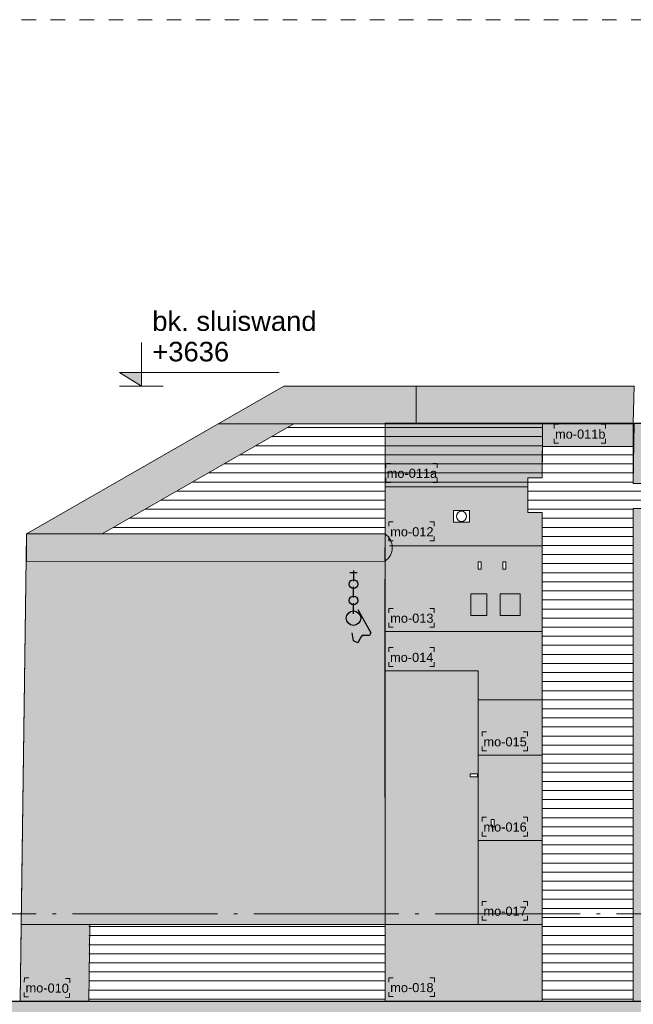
# Model space of a CAD drawing. Extents: x -294884 to 286267, y 0 to 1429765.
# Tile 55 of 178: x -15114 to -10885, y 386152 to 392935. Entities that reach past the tile are written whole.
import ezdxf

# ---------------------------------------------------------------- set-up
doc = ezdxf.new("R2010")
doc.units = 0
doc.header["$MEASUREMENT"] = 0
doc.linetypes.add('DASHDOT', pattern=[1250, 1000, -112.5, 25, -112.5])
doc.linetypes.add('DASHED', pattern=[200, 100, -100])
for name, color, linetype in [('A-0019-AFDEKVLAK', 1, 'Continuous'), ('A-0030-STRAMIEN', 1, 'Continuous'), ('A-0306--', 1, 'Continuous'), ('A-0307-TEKST', 7, 'Continuous')]:
    doc.layers.add(name, color=color, linetype=linetype)
pattern_1 = [(0, (0, 0), (0, 62.5), [])]

# ---------------------------------------------------------------- blocks, each defined once
blk = doc.blocks.new('M-NIEUW_132')
at = {"linetype": 'Continuous', "lineweight": 5}
for color, points in [(8, [(81688.9, -30635.6), (84102.3, -30635.6), (84097.3, -30891.5), (81758.3, -30895.6), (80437.4, -31654.1), (79915.2, -31654.1)]), (8, [(82386.1, -31328.3), (82386.1, -30891.2), (83470.4, -30891.7), (83470.3, -31266.5), (83369.4, -31266.5), (83369.4, -31328.3)]), (8, [(83470.4, -30891.7), (84097.3, -30891.5), (84097.3, -31051.4), (83470.4, -31051.4)]), (8, [(84097.5, -31478.3), (84197.3, -31478.3), (84197.3, -31306.5), (84097.3, -31306.5), (84102.3, -30891.7), (86169.4, -30891.7), (86169.4, -31478.3), (85828.7, -31478.3), (85188.7, -31478.3), (85188.7, -32356.4), (86169.4, -32356.4), (86169.4, -34871.4), (84097.5, -34871.4)]), (8, [(82386.1, -31328.3), (83369.4, -31328.3), (83369.4, -31506.5), (83469.4, -31506.5), (83469.4, -34345), (83028.7, -34345), (83028.7, -32596.5), (82385, -32596.5)]), (254, [(79915.2, -31654.1), (82386.1, -31654.1), (82386.1, -34345), (79879.4, -34343.8)]), (8, [(82386, -31841.7), (79914.4, -31843.6), (79915.2, -31654.1), (82386.1, -31654.1)]), (254, [(82385, -32596.5), (83028.7, -32596.5), (83028.7, -34345), (82386.1, -34345)]), (8, [(79879.4, -34343.8), (80352.7, -34343.8), (80344.7, -34871.4), (79871.4, -34871.4)]), (8, [(83469.4, -34345), (83469.4, -34871.4), (82386.1, -34871.4), (82386.1, -34345)]), (111, [(66481.7, -34871.4), (123481.7, -34871.4), (123481.7, -37564.9), (122676.8, -37571.4), (120177, -37501.4), (118375.8, -37651.4), (115876, -37481.4), (113376.2, -37511.4), (111575.1, -37421.4), (109075.3, -37421.4), (104774.3, -37471.4), (102274.6, -37421.4), (99774.8, -37471.4), (97973.6, -37461.4), (95473.8, -37461.4), (92974.1, -37451.4), (91172.9, -37401.4), (88673.1, -37301.4), (86173.3, -37191.4), (83673.6, -37291.4), (81727.8, -37291.4), (79372.6, -37331.4), (76872.8, -37341.4), (72571.9, -37241.4), (70072.1, -37171.4), (67572.3, -37261.4), (66481.7, -37255.3)])]:
    blk.add_hatch(color=color, dxfattribs=at).paths.add_polyline_path(points, flags=0)
h = blk.add_hatch(dxfattribs=at)
h.set_pattern_fill('@AVMWH2', color=251, style=0, pattern_type=0)
h.set_pattern_definition(pattern_1)
h.paths.add_polyline_path([(83469.4, -34871.4), (83469.4, -31506.5), (83369.4, -31506.5), (83369.4, -31328.3), (82386.1, -31328.3), (82386.1, -31654.1), (80437.4, -31654.1), (81758.3, -30895.6), (83470.4, -30891.7), (83470.4, -31051.4), (84097.3, -31051.4), (84097.3, -31306.5), (84197.3, -31306.5), (84197.3, -31478.3), (84097.5, -31478.3), (84097.5, -34871.4)], flags=0)
h = blk.add_hatch(dxfattribs=at)
h.set_pattern_fill('@AVMWH2', color=251, style=0, pattern_type=0)
h.set_pattern_definition(pattern_1)
h.paths.add_polyline_path([(80344.7, -34871.4), (80344.7, -34343.8), (82386.1, -34345), (82386.1, -34871.4)], flags=0)
at = {"layer": 'A-0030-STRAMIEN', "linetype": 'Continuous', "lineweight": 5}
blk.add_hatch(color=253, dxfattribs=at).paths.add_polyline_path([(80557.2, -30540.6), (80707.2, -30540.6), (80707.2, -30635.6)], flags=0)
at = {"color": 7, "linetype": 'DASHED', "lineweight": 0}
blk.add_lwpolyline([(66481.7, -39111), (66481.7, -28111), (123481.7, -28111), (123481.7, -39111)], close=True, dxfattribs=at)
at = {"color": 8, "linetype": 'Continuous', "lineweight": 13}
for points in [[(79915.2, -31654.1), (80437.4, -31654.1), (81758.3, -30895.6), (84097.3, -30891.5), (84102.3, -30635.6), (81688.9, -30635.6)], [(82386.1, -31328.3), (82386.1, -30891.2), (83470.4, -30891.7), (83470.3, -31266.5), (83369.4, -31266.5), (83369.4, -31328.3)], [(83470.4, -31051.4), (84097.3, -31051.4), (84097.3, -30891.5), (83470.4, -30891.7)], [(84097.5, -34871.4), (86169.4, -34871.4), (86169.4, -32356.4), (85188.7, -32356.4), (85188.7, -31478.3), (85828.7, -31478.3), (86169.4, -31478.3), (86169.4, -30891.7), (84102.3, -30891.7), (84097.3, -31306.5), (84197.3, -31306.5), (84197.3, -31478.3), (84097.5, -31478.3)], [(82386.1, -31328.3), (83369.4, -31328.3), (83369.4, -31506.5), (83469.4, -31506.5), (83469.4, -34345), (83028.7, -34345), (83028.7, -32596.5), (82385, -32596.5)], [(82386.1, -31654.1), (79915.2, -31654.1), (79914.4, -31843.6), (82386, -31841.7)], [(79871.4, -34871.4), (80344.7, -34871.4), (80352.7, -34343.8), (79879.4, -34343.8)], [(83469.4, -34345), (83469.4, -34871.4), (82386.1, -34871.4), (82386.1, -34345)]]:
    blk.add_lwpolyline(points, close=True, dxfattribs=at)
at = {"color": 1, "linetype": 'Continuous', "lineweight": 13}
for points in [[(82600, -30635.6), (82600, -30891.7)], [(81758.3, -30895.6), (81236.2, -30895.6)], [(83470.4, -31051.4), (83470.4, -30891.7)], [(84097.3, -31051.4), (84097.3, -30891.5)], [(82248.7, -31654.1), (82386.1, -31654.1)], [(79879.4, -34343.8), (82386.1, -34345)], [(80352.7, -34343.8), (80344.7, -34871.4)]]:
    blk.add_lwpolyline(points, dxfattribs=at)
at = {"color": 7, "linetype": 'Continuous', "lineweight": 18}
for points in [[(82386.1, -31654.1), (82386.1, -30891.2)], [(83469.4, -34345), (83469.4, -31506.5), (83369.4, -31506.5), (83369.4, -31266.5), (83470.3, -31266.5), (83470.4, -31051.4), (84097.3, -31051.4), (84097.3, -31306.5), (84197.3, -31306.5), (84197.3, -31478.3), (84097.5, -31478.3), (84097.5, -34871.4)], [(79915.2, -31654.1), (79871.4, -34871.4)], [(79915.2, -31654.1), (82248.7, -31654.1)], [(79915.2, -31654.1), (82386.1, -31654.1)], [(82386.1, -31841.7), (79914.5, -31843.6)], [(82386.1, -34871.4), (82386.1, -31841.7)], [(82387, -34336.1), (82386.1, -34345), (82386.1, -34871.4), (83469.4, -34871.4), (83469.4, -34345)]]:
    blk.add_lwpolyline(points, dxfattribs=at)
at = {"color": 8, "linetype": 'Continuous', "lineweight": 5}
for points in [[(83369.4, -31328.3), (82386.1, -31328.3)], [(83469.4, -31736.5), (82417.6, -31736.5)], [(83470, -32326.5), (82385.8, -32326.5)], [(83470, -32795.9), (83028.7, -32795.9)], [(83470, -33178), (83028.7, -33178)], [(83470, -33764.9), (83028.7, -33764.9)], [(83028.7, -34345), (83469.4, -34345)]]:
    blk.add_lwpolyline(points, dxfattribs=at)
at = {"color": 254, "linetype": 'Continuous', "lineweight": 13}
for points in [[(79879.4, -34343.8), (82386.1, -34345), (82386.1, -31654.1), (79915.2, -31654.1)], [(82385, -32596.5), (83028.7, -32596.5), (83028.7, -34345), (82386.1, -34345)]]:
    blk.add_lwpolyline(points, close=True, dxfattribs=at)
at = {"color": 7, "linetype": 'Continuous', "lineweight": 18}
blk.add_lwpolyline([(82386.1, -31841.7, 0.535653), (82386.1, -31654.1)], format="xyb", dxfattribs=at)
at = {"color": 5, "linetype": 'Continuous', "lineweight": 25}
for points in [[(82143.7, -31919), (82193.7, -31919)], [(82168.7, -31906.5), (82168.7, -31979)], [(82168.7, -32091.5), (82168.7, -32019)], [(82168.7, -32204), (82168.7, -32131.5)], [(82198.7, -32174), (82288.7, -32334), (82278.7, -32354), (82228.7, -32354), (82218.7, -32364), (82198.7, -32404), (82168.7, -32389), (82158.7, -32334)], [(66481.7, -34871.4), (123481.7, -34871.4)]]:
    blk.add_lwpolyline(points, dxfattribs=at)
at = {"color": 8, "linetype": 'Continuous', "lineweight": 5}
for points in [[(82978.7, -32216.5), (83088.7, -32216.5), (83088.7, -32066.5), (82978.7, -32066.5)], [(83178.7, -32216.5), (83318.7, -32216.5), (83318.7, -32066.5), (83178.7, -32066.5)]]:
    blk.add_lwpolyline(points, close=True, dxfattribs=at)
at = {"color": 111, "linetype": 'Continuous', "lineweight": 13}
blk.add_lwpolyline([(66481.7, -34871.4), (123481.7, -34871.4)], dxfattribs=at)
at = {"color": 5, "linetype": 'Continuous', "lineweight": 25}
for centre, radius in [((82168.7, -31999), 30), ((82168.7, -32111.5), 30), ((82168.7, -32234), 50)]:
    blk.add_circle(centre, radius, dxfattribs=at)
at = {"layer": 'A-0030-STRAMIEN', "color": 1, "linetype": 'Continuous', "lineweight": 13}
for points in [[(80707.2, -30335.6), (80707.2, -30635.6), (80557.2, -30540.6), (81657.2, -30540.6)], [(80557.2, -30635.6), (80857.2, -30635.6)]]:
    blk.add_lwpolyline(points, dxfattribs=at)
at = {"layer": 'A-0030-STRAMIEN', "color": 1, "linetype": 'DASHDOT', "lineweight": 13}
blk.add_lwpolyline([(66481.7, -34271.4), (123481.7, -34271.4)], dxfattribs=at)
at = {"layer": 'A-0306--', "color": 1, "linetype": 'Continuous', "lineweight": 13}
for points in [[(83582.8, -30898.3), (83552.8, -30898.3), (83552.8, -30928.3)], [(83876.1, -30898.3), (83906.1, -30898.3), (83906.1, -30928.3)], [(83582.8, -31028.3), (83552.8, -31028.3), (83552.8, -30998.3)], [(83876.1, -31028.3), (83906.1, -31028.3), (83906.1, -30998.3)], [(82422.8, -31168.3), (82392.8, -31168.3), (82392.8, -31198.3)], [(82716.1, -31168.3), (82746.1, -31168.3), (82746.1, -31198.3)], [(82422.8, -31298.3), (82392.8, -31298.3), (82392.8, -31268.3)], [(82716.1, -31298.3), (82746.1, -31298.3), (82746.1, -31268.3)], [(82442.4, -31571.2), (82412.4, -31571.2), (82412.4, -31601.2)], [(82695.8, -31571.2), (82725.8, -31571.2), (82725.8, -31601.2)], [(82442.4, -31701.2), (82412.4, -31701.2), (82412.4, -31671.2)], [(82695.8, -31701.2), (82725.8, -31701.2), (82725.8, -31671.2)], [(82442.5, -32166.5), (82412.5, -32166.5), (82412.5, -32196.5)], [(82695.8, -32166.5), (82725.8, -32166.5), (82725.8, -32196.5)], [(82442.5, -32296.5), (82412.5, -32296.5), (82412.5, -32266.5)], [(82695.8, -32296.5), (82725.8, -32296.5), (82725.8, -32266.5)], [(82441.6, -32436.5), (82411.6, -32436.5), (82411.6, -32466.5)], [(82695, -32436.5), (82725, -32436.5), (82725, -32466.5)], [(82441.6, -32566.5), (82411.6, -32566.5), (82411.6, -32536.5)], [(82695, -32566.5), (82725, -32566.5), (82725, -32536.5)], [(83085.3, -33018), (83055.3, -33018), (83055.3, -33048)], [(83338.7, -33018), (83368.7, -33018), (83368.7, -33048)], [(83085.3, -33148), (83055.3, -33148), (83055.3, -33118)], [(83338.7, -33148), (83368.7, -33148), (83368.7, -33118)], [(83338.7, -33604.9), (83368.7, -33604.9), (83368.7, -33634.9)], [(83338.7, -33734.9), (83368.7, -33734.9), (83368.7, -33704.9)], [(83085.3, -34185), (83055.3, -34185), (83055.3, -34215)], [(83338.7, -34185), (83368.7, -34185), (83368.7, -34215)], [(83085.3, -34315), (83055.3, -34315), (83055.3, -34285)], [(83338.7, -34315), (83368.7, -34315), (83368.7, -34285)], [(79930.5, -34712.2), (79900.5, -34711.8), (79900, -34741.8)], [(80183.8, -34716.1), (80213.8, -34716.5), (80213.3, -34746.5)], [(82442.8, -34711.4), (82412.8, -34711.4), (82412.8, -34741.4)], [(82696.1, -34711.4), (82726.1, -34711.4), (82726.1, -34741.4)], [(79928.5, -34842.2), (79898.5, -34841.8), (79899, -34811.8)], [(80181.8, -34846.1), (80211.8, -34846.5), (80212.3, -34816.5)], [(82442.8, -34841.4), (82412.8, -34841.4), (82412.8, -34811.4)], [(82696.1, -34841.4), (82726.1, -34841.4), (82726.1, -34811.4)]]:
    blk.add_lwpolyline(points, dxfattribs=at)
at = {"layer": 'A-0307-TEKST', "color": 7, "linetype": 'Continuous', "char_height": 63, "attachment_point": 7, "line_spacing_factor": 1.333333}
for s, insert in [('{\\fArial|b0|i0|c12|p0;mo-011b}', (83558.1, -30998.3)), ('{\\fArial|b0|i0|c12|p0;mo-011a}', (82398.1, -31268.3)), ('{\\fArial|b0|i0|c12|p0;mo-012}', (82421.8, -31671.2)), ('{\\fArial|b0|i0|c12|p0;mo-013}', (82421.9, -32266.5)), ('{\\fArial|b0|i0|c12|p0;mo-014}', (82421, -32536.5)), ('{\\fArial|b0|i0|c12|p0;mo-015}', (83064.7, -33118)), ('{\\fArial|b0|i0|c12|p0;mo-017}', (83064.7, -34285)), ('{\\fArial|b0|i0|c12|p0;mo-018}', (82422.2, -34811.4))]:
    blk.add_mtext(s, dxfattribs=dict(at, insert=insert))
at = {"layer": 'A-0307-TEKST', "color": 7, "linetype": 'Continuous', "insert": (79908.4, -34811.9), "char_height": 63, "attachment_point": 7, "rotation": 359.13123, "line_spacing_factor": 1.333333}
blk.add_mtext('{\\fArial|b0|i0|c12|p0;mo-010}', dxfattribs=at)
at = {"linetype": 'Continuous'}
for points, layer in [([(82858.5, -31492.4), (82968.5, -31492.4), (82968.5, -31572.4), (82858.5, -31572.4)], 'A-0019-AFDEKVLAK'), ([(83028.7, -31846.5), (83048.7, -31846.5), (83048.7, -31896.5), (83028.7, -31896.5)], 'A-0019-AFDEKVLAK'), ([(83198.7, -31846.5), (83218.7, -31846.5), (83218.7, -31896.5), (83198.7, -31896.5)], 'A-0019-AFDEKVLAK'), ([(82973.7, -33326.5), (82973.7, -33306.5), (83023.7, -33306.5), (83023.7, -33326.5)], 'A-0019-AFDEKVLAK'), ([(83118.7, -33621.5), (83138.7, -33621.5), (83138.7, -33671.5), (83118.7, -33671.5)], 'A-0019-AFDEKVLAK'), ([(80774.9, -30309.5), (81311.8, -30309.5), (81311.8, -30485.7), (80774.9, -30485.7)], 'A-0030-STRAMIEN')]:
    blk.add_wipeout(points, dxfattribs=at).dxf.layer = layer
at = {"color": 7, "linetype": 'Continuous', "lineweight": 18}
for points in [[(79915.2, -31654.1), (81688.9, -30635.6), (84102.3, -30635.6)], [(80437.4, -31654.1), (81758.3, -30895.6), (84102.3, -30895.6)], [(82506, -30895.6), (86169.4, -30891.7), (86169.4, -34871.4)]]:
    blk.add_lwpolyline(points, dxfattribs=at)
for points in [[(82858.5, -31572.4), (82968.5, -31572.4), (82968.5, -31492.4), (82858.5, -31492.4)], [(83028.7, -31896.5), (83048.7, -31896.5), (83048.7, -31846.5), (83028.7, -31846.5)], [(83198.7, -31896.5), (83218.7, -31896.5), (83218.7, -31846.5), (83198.7, -31846.5)], [(83023.7, -33326.5), (83023.7, -33306.5), (82973.7, -33306.5), (82973.7, -33326.5)], [(83118.7, -33671.5), (83138.7, -33671.5), (83138.7, -33621.5), (83118.7, -33621.5)]]:
    blk.add_lwpolyline(points, close=True, dxfattribs=at)
at = {"color": 1, "linetype": 'Continuous', "lineweight": 13}
blk.add_lwpolyline([(82386.1, -34345), (83028.7, -34345), (83028.7, -32596.5), (82385, -32596.5)], dxfattribs=at)
blk.add_circle((82913.5, -31532.4), 35, dxfattribs=at)
at = {"layer": 'A-0306--', "color": 1, "linetype": 'Continuous', "lineweight": 13}
for points in [[(83085.3, -33604.9), (83055.3, -33604.9), (83055.3, -33634.9)], [(83085.3, -33734.9), (83055.3, -33734.9), (83055.3, -33704.9)]]:
    blk.add_lwpolyline(points, dxfattribs=at)
at = {"layer": 'A-0030-STRAMIEN', "color": 7, "linetype": 'Continuous', "insert": (80782.4, -30467), "char_height": 135, "attachment_point": 7, "line_spacing_factor": 0.933333}
blk.add_mtext('{\\fArial|b0|i0|c12|p0;+3636}', dxfattribs=at)
at = {"layer": 'A-0307-TEKST', "color": 7, "linetype": 'Continuous', "insert": (83064.7, -33704.9), "char_height": 63, "attachment_point": 7, "line_spacing_factor": 1.333333}
blk.add_mtext('{\\fArial|b0|i0|c12|p0;mo-016}', dxfattribs=at)
at = {"linetype": 'Continuous'}
blk.add_wipeout([(80774.9, -30099.3), (81901.6, -30099.3), (81901.6, -30275.6), (80774.9, -30275.6)], dxfattribs=at).dxf.layer = 'A-0030-STRAMIEN'
at = {"layer": 'A-0030-STRAMIEN', "color": 7, "linetype": 'Continuous', "insert": (80782.4, -30256.8), "char_height": 135, "attachment_point": 7, "line_spacing_factor": 0.933333}
blk.add_mtext('{\\fArial|b0|i0|c12|p0;bk. sluiswand}', dxfattribs=at)

msp = doc.modelspace()

# ---------------------------------------------------------------- block references
msp.add_blockref('M-NIEUW_132', (-94982, 421046))

doc.saveas('drawing.dxf')
